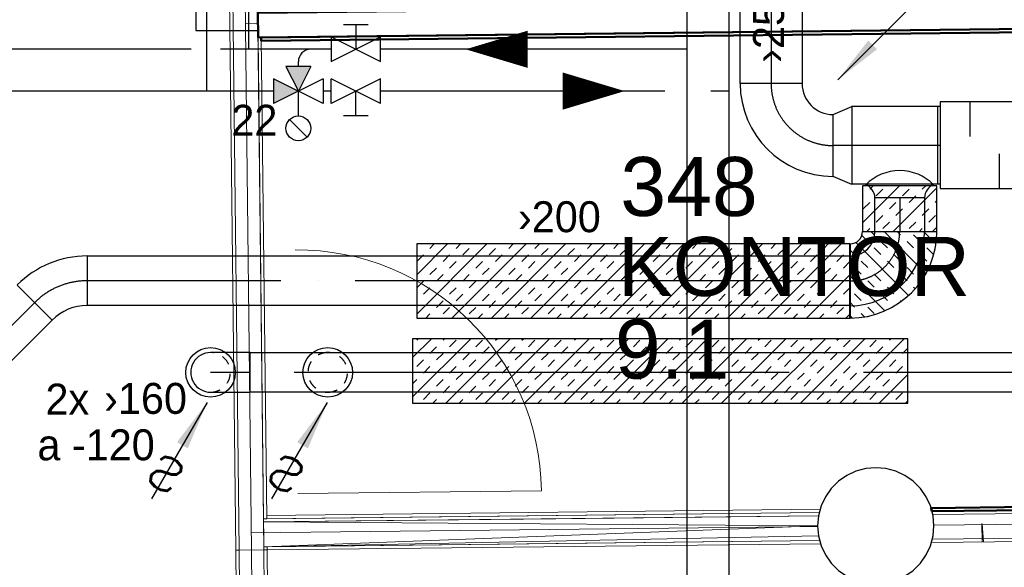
# Model space of a CAD drawing. Header units: millimetres. Extents: x 0 to 83130, y 0 to 57204.
# Tile 21 of 67: x 8817 to 12794, y 28013 to 30224. Entities that reach past the tile are written whole.
import ezdxf
from ezdxf.enums import TextEntityAlignment as Align

# ---------------------------------------------------------------- set-up
doc = ezdxf.new("R2010")
doc.units = ezdxf.units.MM
doc.header["$LTSCALE"] = 100
doc.header["$MEASUREMENT"] = 0
doc.header["$PDMODE"] = 1
for name, pattern in [('2V-CENT', [23, 20, -1.5, 0, -1.5]), ('V-GOMD', [0.8, 0.4, -0.4]), ('V-KU', [2, 1, 1]), ('V-V', [2, 1, 1])]:
    doc.linetypes.add(name, pattern=pattern)
doc.layers.get('0').update_dxf_attribs({"linetype": 'CONTINUOUS'})
for name, color, linetype in [('20603A200D001$0$832 Rominfo', 7, 'CONTINUOUS'), ('V060-', 3, 'CONTINUOUS'), ('V061-', 1, 'CONTINUOUS'), ('V070-', 3, 'CONTINUOUS'), ('V071-', 1, 'CONTINUOUS'), ('V110', 1, 'CONTINUOUS'), ('V110-', 6, 'CONTINUOUS'), ('V111-', 1, 'CONTINUOUS'), ('xref', 7, 'CONTINUOUS')]:
    doc.layers.add(name, color=color, linetype=linetype)
for name, color, linetype, lineweight in [('20603A200D001$0$A-DOOR', 31, 'CONTINUOUS', 13), ('20603A200D001$0$A-WALL', 7, 'CONTINUOUS', 13), ('20603A200D001$0$S-COLS', 7, 'CONTINUOUS', 9)]:
    doc.layers.add(name, color=color, linetype=linetype, lineweight=lineweight)
doc.styles.add('20603A200D001$0$Arial', font='arial.ttf', dxfattribs={"height": 238.125})
doc.styles.add('FISO', font='fiso')
doc.styles.add('ISO', font='ISO')
doc.styles.add('SIMPLEX', font='SIMPLEX')

# ---------------------------------------------------------------- blocks, each defined once
blk = doc.blocks.new('V420', base_point=(455, 404.5))
blk.add_line((455, 404.5), (464, 404.5))
blk.add_solid([(455, 404.5), (459, 405), (459, 404)])
blk = doc.blocks.new('V421', base_point=(455.5, 404.5))
at = {"rotation": 180}
blk.add_blockref('V420', (464.5, 404.5), dxfattribs=at)
blk = doc.blocks.new('CIRC_P', base_point=(16254, 22587))
blk.add_circle((16254, 22587), 0.5)
blk = doc.blocks.new('V422', base_point=(16230, 22585))
blk.add_blockref('V420', (16230, 22585))
at = {"style": 'SIMPLEX'}
blk.add_text('s', height=4, rotation=90, dxfattribs=at).set_placement((16238, 22585), align=Align.CENTER)
blk = doc.blocks.new('CBOJ90_NB', base_point=(86107.402, 31352.24))
at = {"color": 0, "linetype": 'ByBlock'}
blk.add_line((86106.402, 31352.24), (86107.402, 31352.24), dxfattribs=at)
blk = doc.blocks.new('C3A', base_point=(16246, 22590.5))
at = {"color": 0, "linetype": 'ByBlock'}
blk.add_line((16247, 22590.5), (16246, 22590.5), dxfattribs=at)
blk = doc.blocks.new('K3A', base_point=(16246, 22590.5))
at = {"color": 0, "linetype": 'ByBlock'}
for p, q in [((16246, 22591), (16247, 22591)), ((16247, 22591), (16247, 22590)), ((16247, 22590), (16246, 22590))]:
    blk.add_line(p, q, dxfattribs=at)
blk = doc.blocks.new('33A', base_point=(16246, 22590.5))
blk.add_point((16247, 22590.5))
at = {"color": 0, "linetype": 'ByBlock'}
blk.add_blockref('K3A', (16246, 22590.5), dxfattribs=at)
at = {"color": 1, "linetype": '2V-CENT'}
blk.add_blockref('C3A', (16246, 22590.5), dxfattribs=at)
at = {"style": 'SIMPLEX', "flags": 3}
blk.add_attdef('0', (16246, 22590.5), '', height=1, dxfattribs=at)
blk = doc.blocks.new('LD_P')
for p, q in [((-0.5, 0.5), (-0.5, -0.5)), ((0.5, 0.5), (-0.5, 0.5)), ((0.5, -0.5), (0.5, 0.5)), ((-0.5, -0.5), (0.5, -0.5))]:
    blk.add_line(p, q)
at = {"color": 1}
for p, q in [((-0.3, 0.5), (-0.3, 0.1)), ((0.1, 0.5), (0.1, 0.1)), ((-0.1, -0.5), (-0.1, -0.1)), ((0.3, -0.5), (0.3, -0.1))]:
    blk.add_line(p, q, dxfattribs=at)
blk = doc.blocks.new('CCDIMF_315X250X75', base_point=(3095.5, 30301.1))
at = {"color": 0, "linetype": 'ByBlock'}
blk.add_line((3058, 30301.1), (3133, 30301.1), dxfattribs=at)
blk = doc.blocks.new('KCDIMF_315X250X75', base_point=(3095.5, 30301.1))
at = {"color": 0, "linetype": 'ByBlock'}
for p, q in [((3058, 30143.6), (3058, 30458.6)), ((3058, 30458.6), (3133, 30426.1)), ((3133, 30426.1), (3133, 30176.1)), ((3133, 30176.1), (3058, 30143.6))]:
    blk.add_line(p, q, dxfattribs=at)
blk = doc.blocks.new('3CDIMF_315X250X75', base_point=(3095.5, 30301.1))
for p in [(3058, 30301.1), (3133, 30301.1)]:
    blk.add_point(p)
at = {"color": 0, "linetype": 'ByBlock'}
blk.add_blockref('KCDIMF_315X250X75', (3095.5, 30301.1), dxfattribs=at)
at = {"color": 1, "linetype": '2V-CENT'}
blk.add_blockref('CCDIMF_315X250X75', (3095.5, 30301.1), dxfattribs=at)
at = {"style": 'SIMPLEX', "flags": 3}
blk.add_attdef('0', (3095.5, 30301.1), '', height=1, dxfattribs=at)
blk = doc.blocks.new('CBOJ90_PB', base_point=(86107, 31352))
at = {"color": 0, "linetype": 'ByBlock'}
blk.add_arc((86106, 31353), 1, 270, 360, dxfattribs=at)
blk = doc.blocks.new('KBOJ90_PB', base_point=(86107, 31352))
at = {"color": 0, "linetype": 'ByBlock'}
for p, q in [((86106.5, 31353), (86107.5, 31353)), ((86106, 31352.5), (86106, 31351.5))]:
    blk.add_line(p, q, dxfattribs=at)
for radius in [1.5, 0.5]:
    blk.add_arc((86106, 31353), radius, 270, 360, dxfattribs=at)
blk = doc.blocks.new('3BOJ90_PB', base_point=(86107, 31352))
for p in [(86107, 31353), (86106, 31352)]:
    blk.add_point(p)
at = {"color": 1, "linetype": '2V-CENT'}
blk.add_blockref('CBOJ90_PB', (86107, 31352), dxfattribs=at)
at = {"color": 0, "linetype": 'ByBlock'}
blk.add_blockref('KBOJ90_PB', (86107, 31352), dxfattribs=at)
at = {"style": 'ISO', "flags": 3}
blk.add_attdef('0', (86107, 31352), '', height=1, dxfattribs=at)
blk = doc.blocks.new('CBOJ45_P', base_point=(16236.061, 22619.837))
at = {"color": 0, "linetype": 'ByBlock'}
blk.add_arc((16235.44, 22621.337, 0.686), 1.5, 270, 315, dxfattribs=at)
blk = doc.blocks.new('KBOJ45_P', base_point=(16236.061, 22619.837))
at = {"color": 0, "linetype": 'ByBlock'}
for p, q in [((16236.147, 22620.63), (16236.854, 22619.923)), ((16235.44, 22619.337, 0.686), (16235.44, 22620.337, 0.686))]:
    blk.add_line(p, q, dxfattribs=at)
for radius in [1, 2]:
    blk.add_arc((16235.44, 22621.337, 0.686), radius, 270, 315, dxfattribs=at)
blk = doc.blocks.new('3BOJ45_P', base_point=(16236.061, 22619.837))
for p in [(16236.501, 22620.276), (16235.44, 22619.837)]:
    blk.add_point(p)
at = {"color": 0, "linetype": 'ByBlock'}
blk.add_blockref('KBOJ45_P', (16236.061, 22619.837), dxfattribs=at)
at = {"color": 1, "linetype": '2V-CENT'}
blk.add_blockref('CBOJ45_P', (16236.061, 22619.837), dxfattribs=at)
at = {"style": 'ISO', "flags": 3}
blk.add_attdef('0', (16236.061, 22619.837), '', height=1, dxfattribs=at)
blk = doc.blocks.new('*X129')
at = {"color": 0}
for p, q in [((2187.4, 46416.9), (2237.8, 46467.3)), ((2253.9, 46430.4), (2280.4, 46456.9)), ((2187.4, 46257.8), (2356.8, 46427.2)), ((2280.4, 46403.9), (2306.9, 46430.4)), ((2200.9, 46377.4), (2227.4, 46403.9)), ((2227.4, 46350.8), (2253.9, 46377.4)), ((2333.5, 46350.8), (2360, 46377.4)), ((2386.5, 46403.9), (2389.4, 46406.8)), ((2413, 46377.4), (2419, 46383.4)), ((2232.1, 46143.4), (2445.7, 46357.1)), ((2360, 46324.3), (2386.5, 46350.8)), ((2187.4, 46310.9), (2200.9, 46324.3)), ((2280.4, 46297.8), (2306.9, 46324.3)), ((2306.9, 46271.3), (2333.5, 46297.8)), ((2413, 46271.3), (2439.5, 46297.8)), ((2466, 46324.3), (2469.6, 46327.9)), ((2227.4, 46244.8), (2253.9, 46271.3)), ((2368.7, 46120.9), (2508.3, 46260.6)), ((2439.5, 46244.8), (2466, 46271.3)), ((2187.4, 46204.8), (2200.9, 46218.3)), ((2253.9, 46218.3), (2280.4, 46244.8)), ((2360, 46218.3), (2386.5, 46244.8)), ((2386.5, 46191.8), (2413, 46218.3)), ((2492.6, 46191.8), (2519.1, 46218.3)), ((2203.8, 46168.2), (2227.4, 46191.8)), ((2306.9, 46165.2), (2333.5, 46191.8)), ((2519.1, 46165.2), (2532.6, 46178.8)), ((2262.6, 46120.9), (2280.4, 46138.7)), ((2333.5, 46138.7), (2360, 46165.2)), ((2439.5, 46138.7), (2466, 46165.2)), ((2474.8, 46120.9), (2492.6, 46138.7)), ((2527.8, 46120.9), (2537.3, 46130.4))]:
    blk.add_line(p, q, dxfattribs=at)
blk = doc.blocks.new('*X139')
at = {"color": 0}
for p, q in [((12221.6, 29404.3), (12370.9, 29553.6)), ((12250.6, 29539.4), (12264.8, 29553.6)), ((12462.8, 29539.4), (12476.9, 29553.6)), ((12221.6, 29510.4), (12224.1, 29512.9)), ((12277.1, 29512.9), (12303.7, 29539.4)), ((12345.4, 29369), (12521.7, 29545.3)), ((12383.2, 29512.9), (12409.7, 29539.4)), ((12409.7, 29486.4), (12436.2, 29512.9)), ((12224.1, 29459.8), (12250.6, 29486.4)), ((12330.2, 29459.8), (12356.7, 29486.4)), ((12515.8, 29486.4), (12521.7, 29492.3)), ((12277.1, 29406.8), (12303.7, 29433.3)), ((12356.7, 29433.3), (12383.2, 29459.8)), ((12462.8, 29433.3), (12489.3, 29459.8)), ((12489.3, 29406.8), (12515.8, 29433.3)), ((12303.7, 29380.3), (12330.2, 29406.8)), ((12409.7, 29380.3), (12436.2, 29406.8)), ((12239.3, 29369), (12250.6, 29380.3)), ((12451.5, 29369), (12462.8, 29380.3)), ((12504.5, 29369), (12521.7, 29386.2)), ((10420.6, 29035.2), (10703.9, 29318.5)), ((10420.6, 29194.3), (10544.8, 29318.5)), ((10474, 29300.7), (10491.8, 29318.5)), ((10563, 29018.5), (10863, 29318.5)), ((10580.1, 29300.7), (10597.8, 29318.5)), ((10722.1, 29018.5), (11022.1, 29318.5)), ((10792.2, 29300.7), (10810, 29318.5)), ((10881.2, 29018.5), (11181.2, 29318.5)), ((10898.3, 29300.7), (10916, 29318.5)), ((11040.3, 29018.5), (11340.3, 29318.5)), ((11110.4, 29300.7), (11128.2, 29318.5)), ((11199.4, 29018.5), (11499.4, 29318.5)), ((11216.5, 29300.7), (11234.2, 29318.5)), ((11358.5, 29018.5), (11658.5, 29318.5)), ((11428.6, 29300.7), (11446.4, 29318.5)), ((11517.6, 29018.5), (11817.6, 29318.5)), ((11534.7, 29300.7), (11552.4, 29318.5)), ((11676.7, 29018.5), (11976.7, 29318.5)), ((11746.8, 29300.7), (11764.6, 29318.5)), ((11835.8, 29018.5), (12135.8, 29318.5)), ((11852.9, 29300.7), (11870.6, 29318.5)), ((12065, 29300.7), (12082.8, 29318.5)), ((10420.6, 29300.3), (10421, 29300.7)), ((10421, 29247.7), (10447.5, 29274.2)), ((10527.1, 29247.7), (10553.6, 29274.2)), ((10606.6, 29274.2), (10633.1, 29300.7)), ((10712.7, 29274.2), (10739.2, 29300.7)), ((10739.2, 29247.7), (10765.7, 29274.2)), ((10845.3, 29247.7), (10871.8, 29274.2)), ((10924.8, 29274.2), (10951.3, 29300.7)), ((11030.9, 29274.2), (11057.4, 29300.7)), ((11057.4, 29247.7), (11083.9, 29274.2)), ((11163.4, 29247.7), (11190, 29274.2)), ((11243, 29274.2), (11269.5, 29300.7)), ((11349.1, 29274.2), (11375.6, 29300.7)), ((11375.6, 29247.7), (11402.1, 29274.2)), ((11481.6, 29247.7), (11508.2, 29274.2)), ((11561.2, 29274.2), (11587.7, 29300.7)), ((11667.3, 29274.2), (11693.8, 29300.7)), ((11693.8, 29247.7), (11720.3, 29274.2)), ((11799.8, 29247.7), (11826.4, 29274.2)), ((11879.4, 29274.2), (11905.9, 29300.7)), ((11985.5, 29274.2), (12012, 29300.7)), ((12012, 29247.7), (12038.5, 29274.2)), ((12118, 29247.7), (12144.6, 29274.2)), ((10553.6, 29221.2), (10580.1, 29247.7)), ((10659.6, 29221.2), (10686.2, 29247.7)), ((10871.8, 29221.2), (10898.3, 29247.7)), ((10977.8, 29221.2), (11004.3, 29247.7)), ((11190, 29221.2), (11216.5, 29247.7)), ((11296, 29221.2), (11322.5, 29247.7)), ((11508.2, 29221.2), (11534.7, 29247.7)), ((11614.2, 29221.2), (11640.7, 29247.7)), ((11826.4, 29221.2), (11852.9, 29247.7)), ((11932.4, 29221.2), (11958.9, 29247.7)), ((12144.6, 29221.2), (12170.6, 29247.2)), ((10474, 29194.7), (10500.5, 29221.2)), ((10500.5, 29168.2), (10527.1, 29194.7)), ((10606.6, 29168.2), (10633.1, 29194.7)), ((10686.2, 29194.7), (10712.7, 29221.2)), ((10792.2, 29194.7), (10818.7, 29221.2)), ((10818.7, 29168.2), (10845.3, 29194.7)), ((10924.8, 29168.2), (10951.3, 29194.7)), ((11004.3, 29194.7), (11030.9, 29221.2)), ((11110.4, 29194.7), (11136.9, 29221.2)), ((11136.9, 29168.2), (11163.4, 29194.7)), ((11243, 29168.2), (11269.5, 29194.7)), ((11322.5, 29194.7), (11349.1, 29221.2)), ((11428.6, 29194.7), (11455.1, 29221.2)), ((11455.1, 29168.2), (11481.6, 29194.7)), ((11561.2, 29168.2), (11587.7, 29194.7)), ((11640.7, 29194.7), (11667.3, 29221.2)), ((11746.8, 29194.7), (11773.3, 29221.2)), ((11773.3, 29168.2), (11799.8, 29194.7)), ((11879.4, 29168.2), (11905.9, 29194.7)), ((11958.9, 29194.7), (11985.5, 29221.2)), ((11994.9, 29018.5), (12170.6, 29194.2)), ((12065, 29194.7), (12091.5, 29221.2)), ((12091.5, 29168.2), (12118, 29194.7)), ((10421, 29141.6), (10447.5, 29168.2)), ((10633.1, 29141.6), (10659.6, 29168.2)), ((10739.2, 29141.6), (10765.7, 29168.2)), ((10951.3, 29141.6), (10977.8, 29168.2)), ((11057.4, 29141.6), (11083.9, 29168.2)), ((11269.5, 29141.6), (11296, 29168.2)), ((11375.6, 29141.6), (11402.1, 29168.2)), ((11587.7, 29141.6), (11614.2, 29168.2)), ((11693.8, 29141.6), (11720.3, 29168.2)), ((11905.9, 29141.6), (11932.4, 29168.2)), ((12012, 29141.6), (12038.5, 29168.2)), ((10447.5, 29115.1), (10474, 29141.6)), ((10553.6, 29115.1), (10580.1, 29141.6)), ((10580.1, 29088.6), (10606.6, 29115.1)), ((10686.2, 29088.6), (10712.7, 29115.1)), ((10765.7, 29115.1), (10792.2, 29141.6)), ((10871.8, 29115.1), (10898.3, 29141.6)), ((10898.3, 29088.6), (10924.8, 29115.1)), ((11004.3, 29088.6), (11030.9, 29115.1)), ((11083.9, 29115.1), (11110.4, 29141.6)), ((11190, 29115.1), (11216.5, 29141.6)), ((11216.5, 29088.6), (11243, 29115.1)), ((11322.5, 29088.6), (11349.1, 29115.1)), ((11402.1, 29115.1), (11428.6, 29141.6)), ((11508.2, 29115.1), (11534.7, 29141.6)), ((11534.7, 29088.6), (11561.2, 29115.1)), ((11640.7, 29088.6), (11667.3, 29115.1)), ((11720.3, 29115.1), (11746.8, 29141.6)), ((11826.4, 29115.1), (11852.9, 29141.6)), ((11852.9, 29088.6), (11879.4, 29115.1)), ((11958.9, 29088.6), (11985.5, 29115.1)), ((12038.5, 29115.1), (12065, 29141.6)), ((12144.6, 29115.1), (12170.6, 29141.1)), ((10420.6, 29088.2), (10421, 29088.6)), ((10500.5, 29062.1), (10527.1, 29088.6)), ((10712.7, 29062.1), (10739.2, 29088.6)), ((10818.7, 29062.1), (10845.3, 29088.6)), ((11030.9, 29062.1), (11057.4, 29088.6)), ((11136.9, 29062.1), (11163.4, 29088.6)), ((11349.1, 29062.1), (11375.6, 29088.6)), ((11455.1, 29062.1), (11481.6, 29088.6)), ((11667.3, 29062.1), (11693.8, 29088.6)), ((11773.3, 29062.1), (11799.8, 29088.6)), ((11985.5, 29062.1), (12012, 29088.6)), ((12091.5, 29062.1), (12118, 29088.6)), ((10456.9, 29018.5), (10474, 29035.6)), ((10527.1, 29035.6), (10553.6, 29062.1)), ((10633.1, 29035.6), (10659.6, 29062.1)), ((10669.1, 29018.5), (10686.2, 29035.6)), ((10775.1, 29018.5), (10792.2, 29035.6)), ((10845.3, 29035.6), (10871.8, 29062.1)), ((10951.3, 29035.6), (10977.8, 29062.1)), ((10987.3, 29018.5), (11004.3, 29035.6)), ((11093.3, 29018.5), (11110.4, 29035.6)), ((11163.4, 29035.6), (11190, 29062.1)), ((11269.5, 29035.6), (11296, 29062.1)), ((11305.5, 29018.5), (11322.5, 29035.6)), ((11411.5, 29018.5), (11428.6, 29035.6)), ((11481.6, 29035.6), (11508.2, 29062.1)), ((11587.7, 29035.6), (11614.2, 29062.1)), ((11623.7, 29018.5), (11640.7, 29035.6)), ((11729.7, 29018.5), (11746.8, 29035.6)), ((11799.8, 29035.6), (11826.4, 29062.1)), ((11905.9, 29035.6), (11932.4, 29062.1)), ((11941.9, 29018.5), (11958.9, 29035.6)), ((12047.9, 29018.5), (12065, 29035.6)), ((12118, 29035.6), (12144.6, 29062.1)), ((12154, 29018.5), (12170.6, 29035.1))]:
    blk.add_line(p, q, dxfattribs=at)
blk = doc.blocks.new('*X140')
at = {"color": 0}
for p, q in [((10404.1, 28700.5), (10639.4, 28935.8)), ((10404.1, 28859.6), (10480.3, 28935.8)), ((10421, 28929.5), (10427.2, 28935.8)), ((10527.1, 28929.5), (10533.3, 28935.8)), ((10538.5, 28675.8), (10798.5, 28935.8)), ((10553.6, 28903), (10580.1, 28929.5)), ((10659.6, 28903), (10686.2, 28929.5)), ((10697.6, 28675.8), (10957.6, 28935.8)), ((10739.2, 28929.5), (10745.4, 28935.8)), ((10845.3, 28929.5), (10851.5, 28935.8)), ((10856.7, 28675.8), (11116.7, 28935.8)), ((10871.8, 28903), (10898.3, 28929.5)), ((10977.8, 28903), (11004.3, 28929.5)), ((11015.8, 28675.8), (11275.8, 28935.8)), ((11057.4, 28929.5), (11063.6, 28935.8)), ((11163.4, 28929.5), (11169.7, 28935.8)), ((11174.9, 28675.8), (11434.9, 28935.8)), ((11190, 28903), (11216.5, 28929.5)), ((11296, 28903), (11322.5, 28929.5)), ((11334, 28675.8), (11594, 28935.8)), ((11375.6, 28929.5), (11381.8, 28935.8)), ((11481.6, 28929.5), (11487.9, 28935.8)), ((11493.1, 28675.8), (11753.1, 28935.8)), ((11508.2, 28903), (11534.7, 28929.5)), ((11614.2, 28903), (11640.7, 28929.5)), ((11652.2, 28675.8), (11912.2, 28935.8)), ((11693.8, 28929.5), (11700, 28935.8)), ((11799.8, 28929.5), (11806.1, 28935.8)), ((11811.3, 28675.8), (12071.3, 28935.8)), ((11826.4, 28903), (11852.9, 28929.5)), ((11932.4, 28903), (11958.9, 28929.5)), ((11970.4, 28675.8), (12230.4, 28935.8)), ((12012, 28929.5), (12018.2, 28935.8)), ((12118, 28929.5), (12124.3, 28935.8)), ((12129.5, 28675.8), (12389.5, 28935.8)), ((12144.6, 28903), (12171.1, 28929.5)), ((12250.6, 28903), (12277.1, 28929.5)), ((12330.2, 28929.5), (12336.4, 28935.8)), ((10474, 28876.5), (10500.5, 28903)), ((10500.5, 28850), (10527.1, 28876.5)), ((10606.6, 28850), (10633.1, 28876.5)), ((10686.2, 28876.5), (10712.7, 28903)), ((10792.2, 28876.5), (10818.7, 28903)), ((10818.7, 28850), (10845.3, 28876.5)), ((10924.8, 28850), (10951.3, 28876.5)), ((11004.3, 28876.5), (11030.9, 28903)), ((11110.4, 28876.5), (11136.9, 28903)), ((11136.9, 28850), (11163.4, 28876.5)), ((11243, 28850), (11269.5, 28876.5)), ((11322.5, 28876.5), (11349.1, 28903)), ((11428.6, 28876.5), (11455.1, 28903)), ((11455.1, 28850), (11481.6, 28876.5)), ((11561.2, 28850), (11587.7, 28876.5)), ((11640.7, 28876.5), (11667.3, 28903)), ((11746.8, 28876.5), (11773.3, 28903)), ((11773.3, 28850), (11799.8, 28876.5)), ((11879.4, 28850), (11905.9, 28876.5)), ((11958.9, 28876.5), (11985.5, 28903)), ((12065, 28876.5), (12091.5, 28903)), ((12091.5, 28850), (12118, 28876.5)), ((12197.6, 28850), (12224.1, 28876.5)), ((12277.1, 28876.5), (12303.7, 28903)), ((12383.2, 28876.5), (12404.1, 28897.4)), ((10421, 28823.4), (10447.5, 28850)), ((10633.1, 28823.4), (10659.6, 28850)), ((10739.2, 28823.4), (10765.7, 28850)), ((10951.3, 28823.4), (10977.8, 28850)), ((11057.4, 28823.4), (11083.9, 28850)), ((11269.5, 28823.4), (11296, 28850)), ((11375.6, 28823.4), (11402.1, 28850)), ((11587.7, 28823.4), (11614.2, 28850)), ((11693.8, 28823.4), (11720.3, 28850)), ((11905.9, 28823.4), (11932.4, 28850)), ((12012, 28823.4), (12038.5, 28850)), ((12224.1, 28823.4), (12250.6, 28850)), ((12330.2, 28823.4), (12356.7, 28850)), ((10447.5, 28796.9), (10474, 28823.4)), ((10553.6, 28796.9), (10580.1, 28823.4)), ((10580.1, 28770.4), (10606.6, 28796.9)), ((10686.2, 28770.4), (10712.7, 28796.9)), ((10765.7, 28796.9), (10792.2, 28823.4)), ((10871.8, 28796.9), (10898.3, 28823.4)), ((10898.3, 28770.4), (10924.8, 28796.9)), ((11004.3, 28770.4), (11030.9, 28796.9)), ((11083.9, 28796.9), (11110.4, 28823.4)), ((11190, 28796.9), (11216.5, 28823.4)), ((11216.5, 28770.4), (11243, 28796.9)), ((11322.5, 28770.4), (11349.1, 28796.9)), ((11402.1, 28796.9), (11428.6, 28823.4)), ((11508.2, 28796.9), (11534.7, 28823.4)), ((11534.7, 28770.4), (11561.2, 28796.9)), ((11640.7, 28770.4), (11667.3, 28796.9)), ((11720.3, 28796.9), (11746.8, 28823.4)), ((11826.4, 28796.9), (11852.9, 28823.4)), ((11852.9, 28770.4), (11879.4, 28796.9)), ((11958.9, 28770.4), (11985.5, 28796.9)), ((12038.5, 28796.9), (12065, 28823.4)), ((12144.6, 28796.9), (12171.1, 28823.4)), ((12171.1, 28770.4), (12197.6, 28796.9)), ((12277.1, 28770.4), (12303.7, 28796.9)), ((12356.7, 28796.9), (12383.2, 28823.4)), ((10404.1, 28753.5), (10421, 28770.4)), ((10500.5, 28743.9), (10527.1, 28770.4)), ((10712.7, 28743.9), (10739.2, 28770.4)), ((10818.7, 28743.9), (10845.3, 28770.4)), ((11030.9, 28743.9), (11057.4, 28770.4)), ((11136.9, 28743.9), (11163.4, 28770.4)), ((11349.1, 28743.9), (11375.6, 28770.4)), ((11455.1, 28743.9), (11481.6, 28770.4)), ((11667.3, 28743.9), (11693.8, 28770.4)), ((11773.3, 28743.9), (11799.8, 28770.4)), ((11985.5, 28743.9), (12012, 28770.4)), ((12091.5, 28743.9), (12118, 28770.4)), ((12288.6, 28675.8), (12404.1, 28791.3)), ((12303.7, 28743.9), (12330.2, 28770.4)), ((10447.5, 28690.9), (10474, 28717.4)), ((10527.1, 28717.4), (10553.6, 28743.9)), ((10633.1, 28717.4), (10659.6, 28743.9)), ((10659.6, 28690.9), (10686.2, 28717.4)), ((10765.7, 28690.9), (10792.2, 28717.4)), ((10845.3, 28717.4), (10871.8, 28743.9)), ((10951.3, 28717.4), (10977.8, 28743.9)), ((10977.8, 28690.9), (11004.3, 28717.4)), ((11083.9, 28690.9), (11110.4, 28717.4)), ((11163.4, 28717.4), (11190, 28743.9)), ((11269.5, 28717.4), (11296, 28743.9)), ((11296, 28690.9), (11322.5, 28717.4)), ((11402.1, 28690.9), (11428.6, 28717.4)), ((11481.6, 28717.4), (11508.2, 28743.9)), ((11587.7, 28717.4), (11614.2, 28743.9)), ((11614.2, 28690.9), (11640.7, 28717.4)), ((11720.3, 28690.9), (11746.8, 28717.4)), ((11799.8, 28717.4), (11826.4, 28743.9)), ((11905.9, 28717.4), (11932.4, 28743.9)), ((11932.4, 28690.9), (11958.9, 28717.4)), ((12038.5, 28690.9), (12065, 28717.4)), ((12118, 28717.4), (12144.6, 28743.9)), ((12224.1, 28717.4), (12250.6, 28743.9)), ((12250.6, 28690.9), (12277.1, 28717.4)), ((12356.7, 28690.9), (12383.2, 28717.4)), ((10485.4, 28675.8), (10500.5, 28690.9)), ((10591.5, 28675.8), (10606.6, 28690.9)), ((10803.6, 28675.8), (10818.7, 28690.9)), ((10909.7, 28675.8), (10924.8, 28690.9)), ((11121.8, 28675.8), (11136.9, 28690.9)), ((11227.9, 28675.8), (11243, 28690.9)), ((11440, 28675.8), (11455.1, 28690.9)), ((11546.1, 28675.8), (11561.2, 28690.9)), ((11758.2, 28675.8), (11773.3, 28690.9)), ((11864.3, 28675.8), (11879.4, 28690.9)), ((12076.4, 28675.8), (12091.5, 28690.9)), ((12182.5, 28675.8), (12197.6, 28690.9)), ((12394.6, 28675.8), (12404.1, 28685.3))]:
    blk.add_line(p, q, dxfattribs=at)
blk = doc.blocks.new('20603A200D001$0$VT- 54103 - VT--289813-P03')
at = {"layer": '20603A200D001$0$A-WALL'}
for p, q in [((28174.5, 25857.3), (28173.6, 25857.3)), ((28179.1, 25784.8), (28173.6, 25857.3)), ((28173.6, 25857.3), (28174.1, 25784.8)), ((28174.5, 25857.3), (28179.6, 25784.8))]:
    blk.add_line(p, q, dxfattribs=at)
blk = doc.blocks.new('20603A200D001$0$VT- 54103 - VT- 54103-289817-P03')
blk.add_blockref('20603A200D001$0$VT- 54103 - VT--289813-P03', (0, 0))
blk = doc.blocks.new('20603A200D001$0$IV01_24dB 543304 - IV01_24dB 2-321038-P03')
at = {"layer": '20603A200D001$0$A-WALL'}
blk.add_line((25003.4, 45216.2), (25222.6, 25751.5), dxfattribs=at)
blk = doc.blocks.new('20603A200D001$0$IV01_24dB 543304 - IV01_24dB-321031-P03')
at = {"layer": '20603A200D001$0$A-WALL'}
for p, q in [((24941.1, 45152.5), (25159.6, 25750.8)), ((25172.6, 25751), (24954, 45165.6)), ((24954, 45165.6), (25172.6, 25751)), ((24954, 45165.6), (25172.6, 25751)), ((24954.1, 45152.6), (25172.6, 25751)), ((24954.1, 45152.6), (25172.6, 25751)), ((24954.1, 45152.6), (25172.6, 25751)), ((25054, 45166.8), (25272.6, 25752.1)), ((25262.3, 27821.5), (25249.3, 27821.4)), ((25271.2, 25878.1), (25249.3, 27821.4)), ((25249.3, 27821.4), (25271.2, 25878.1)), ((25249.3, 27821.4), (25271.2, 25878.1)), ((25249.3, 27821.4), (25272.6, 25752.1)), ((25249.3, 27821.4), (25272.6, 25752.1)), ((25262.3, 27821.5), (25284.2, 25878.2)), ((25271.2, 25878.1), (25284.2, 25878.2)), ((25271.2, 25878.1), (25284.2, 25878.2)), ((25284.2, 25878.2), (25271.2, 25878.1)), ((25284.1, 25891.2), (25284.2, 25878.2)), ((25284.1, 25891.2), (25284.2, 25878.2)), ((25159.6, 25750.8), (25172.6, 25751)), ((25159.6, 25750.8), (25172.6, 25751)), ((25172.6, 25751), (25159.6, 25750.8)), ((25172.6, 25751), (25272.6, 25752.1)), ((25172.6, 25751), (25272.6, 25752.1)), ((25272.6, 25752.1), (25172.6, 25751)), ((25272.5, 25765.1), (25285.5, 25765.2)), ((25285.5, 25765.2), (25272.5, 25765.1)), ((25285.5, 25765.2), (25272.5, 25765.1)), ((25272.6, 25752.1), (25272.5, 25765.1)), ((25272.5, 25765.1), (25272.6, 25752.1)), ((25272.5, 25765.1), (25272.6, 25752.1)), ((25272.6, 25752.1), (25285.6, 25752.2)), ((25272.6, 25752.1), (25285.6, 25752.2)), ((25285.6, 25752.2), (25272.6, 25752.1)), ((25285.6, 25752.2), (25285.5, 25765.2)), ((25285.6, 25752.2), (25285.5, 25765.2)), ((25285.5, 25765.2), (25285.6, 25752.2))]:
    blk.add_line(p, q, dxfattribs=at)
blk = doc.blocks.new('20603A200D001$0$IV01_24dB 543304 - IV01_24dB 543304-321035-P03')
for name in ['20603A200D001$0$IV01_24dB 543304 - IV01_24dB-321031-P03', '20603A200D001$0$IV01_24dB 543304 - IV01_24dB 2-321038-P03']:
    blk.add_blockref(name, (0, 0))
blk = doc.blocks.new('20603A200D001$0$IV02_37dB 555726 - IV02_37dB 2-321214-P03')
at = {"layer": '20603A200D001$0$A-WALL'}
blk.add_line((25198.7, 27877.3), (25248.7, 27877.9), dxfattribs=at)
blk = doc.blocks.new('20603A200D001$0$IV02_37dB 555726 - IV02_37dB 555726-321211-P03')
at = {"layer": '20603A200D001$0$A-WALL', "lineweight": 50}
for p, q in [((28768.7, 27974), (25248.1, 27934.4)), ((28794.9, 27961.3), (25248.2, 27921.4)), ((25248.2, 27921.4), (28768.9, 27961)), ((28755.6, 27986.9), (25260.9, 27947.5)), ((25261.1, 27934.5), (28755.7, 27973.9)), ((28755.7, 27973.9), (28755.6, 27986.9)), ((28768.9, 27961), (28768.7, 27974)), ((28796, 27861.3), (28794.9, 27961.3)), ((25248.1, 27934.4), (25248.2, 27921.4)), ((25248.2, 27921.4), (25249.3, 27821.4)), ((25260.9, 27947.5), (25261.1, 27934.5)), ((25249.3, 27821.4), (28796, 27861.3)), ((28757, 27860.9), (25262.3, 27821.5)), ((25262.5, 27808.5), (28757.1, 27847.9)), ((28757.1, 27847.9), (28757, 27860.9)), ((25262.3, 27821.5), (25262.5, 27808.5))]:
    blk.add_line(p, q, dxfattribs=at)
blk.add_blockref('20603A200D001$0$IV02_37dB 555726 - IV02_37dB 2-321214-P03', (0, 0))
blk = doc.blocks.new('20603A200D001$0$IV02_37dB 558070 - IV02_37dB 2-321364-P03')
at = {"layer": '20603A200D001$0$A-WALL'}
for p, q in [((27979.4, 25852.1), (30082.4, 25875.8)), ((25221.9, 25821), (27509.9, 25846.8))]:
    blk.add_line(p, q, dxfattribs=at)
blk = doc.blocks.new('20603A200D001$0$IV02_37dB 558070 - IV02_37dB-321357-P03')
at = {"layer": '20603A200D001$0$A-WALL'}
for p, q in [((28968.4, 25932.7), (27967.7, 25921.5)), ((27516.7, 25903.4), (25271.2, 25878.1)), ((27516.7, 25903.4), (25271.2, 25878.1)), ((25271.2, 25878.1), (27516.7, 25903.4)), ((27520.2, 25916.4), (25284.1, 25891.2)), ((25284.2, 25878.2), (27516.7, 25903.4)), ((25284.2, 25878.2), (27516.7, 25903.4)), ((27516.7, 25903.4), (25284.2, 25878.2)), ((27513.2, 25890.3), (27516.7, 25903.4)), ((27516.7, 25903.4), (27520.2, 25916.4)), ((27967.7, 25921.5), (27969.5, 25914.6)), ((27969.5, 25914.6), (27971.2, 25908.5)), ((30081.8, 25932.3), (27971.2, 25908.5)), ((28970.3, 25919.7), (27971.2, 25908.5)), ((27971.2, 25908.5), (27974.6, 25895.5)), ((27974.6, 25895.5), (30081.9, 25919.3)), ((27974.6, 25895.5), (30081.9, 25919.3)), ((30081.9, 25919.3), (27974.6, 25895.5)), ((30081.9, 25919.3), (27974.6, 25895.5)), ((30081.9, 25919.3), (27974.6, 25895.5)), ((27974.6, 25895.5), (30081.9, 25919.3)), ((27974.6, 25895.5), (27976.1, 25890.2)), ((25271.2, 25878.1), (25271.4, 25865.1)), ((25271.2, 25878.1), (25271.4, 25865.1)), ((25271.4, 25865.1), (25271.2, 25878.1)), ((27513.2, 25890.3), (25271.4, 25865.1)), ((27513.2, 25890.3), (25271.4, 25865.1)), ((25271.4, 25865.1), (27513.2, 25890.3)), ((25271.4, 25865.1), (27513.2, 25890.3)), ((27513.2, 25890.3), (25271.4, 25865.1)), ((25271.4, 25865.1), (27513.2, 25890.2)), ((26452, 25878.4), (25271.4, 25865.1)), ((25271.4, 25865.1), (25272, 25812.4)), ((25271.4, 25865.1), (25272.5, 25765.1)), ((27509.6, 25849.4), (25271.4, 25865.1)), ((25271.4, 25865.1), (25272, 25812.4)), ((25284.1, 25891.2), (25284.2, 25878.2)), ((25284.1, 25891.2), (25284.2, 25878.2)), ((25284.2, 25878.2), (25284.1, 25891.2)), ((26452, 25878.4), (27513.2, 25890.3)), ((27513.2, 25890.3), (26452, 25878.4)), ((27509.6, 25849.4), (27511.5, 25870.9)), ((27511.5, 25870.9), (27513.2, 25890.2)), ((27513.2, 25890.3), (27513.2, 25890.3)), ((27513.2, 25890.3), (27513.2, 25890.3)), ((27976.1, 25890.2), (27979.6, 25849.4)), ((27509.6, 25849.4), (25272.5, 25765.1)), ((27511.3, 25830.1), (27509.6, 25849.4)), ((27513.2, 25808.6), (27511.3, 25830.1)), ((27972.5, 25795.5), (30083.1, 25819.3)), ((27972.5, 25795.5), (30083.1, 25819.3)), ((30083.1, 25819.3), (27972.5, 25795.5)), ((30083.1, 25819.3), (27972.5, 25795.5)), ((30083.1, 25819.3), (27972.5, 25795.5)), ((27972.5, 25795.5), (30083.1, 25819.3)), ((27979.6, 25849.4), (27976.1, 25808.6)), ((25272, 25812.4), (25272.5, 25765.1)), ((25272, 25812.4), (25272.5, 25765.1)), ((27513.2, 25808.6), (25272.5, 25765.1)), ((25272.5, 25765.1), (27518.1, 25790.4)), ((25272.5, 25765.1), (27518.1, 25790.4)), ((25272.5, 25765.1), (26335.5, 25777.1)), ((25272.5, 25765.1), (26335.5, 25777.1)), ((25285.5, 25765.2), (27518.1, 25790.4)), ((27518.1, 25790.4), (25285.5, 25765.2)), ((27518.1, 25790.4), (25285.5, 25765.2)), ((25285.6, 25752.2), (27521.6, 25777.4)), ((26335.5, 25777.1), (27518.1, 25790.4)), ((27513.2, 25808.6), (27515.5, 25800)), ((27518.1, 25790.4), (27515.5, 25800)), ((27521.6, 25777.4), (27518.1, 25790.4)), ((27969, 25782.5), (30083.2, 25806.3)), ((27972.5, 25795.5), (27969, 25782.5)), ((27976.1, 25808.6), (27972.5, 25795.5)), ((25285.5, 25765.2), (25285.6, 25752.2)), ((25285.5, 25765.2), (25285.6, 25752.2)), ((25285.6, 25752.2), (25285.5, 25765.2))]:
    blk.add_line(p, q, dxfattribs=at)
at = {"layer": '20603A200D001$0$A-WALL', "lineweight": 50}
for p, q in [((27967.7, 25921.5), (28968.4, 25932.7)), ((27969.5, 25914.6), (27967.7, 25921.5)), ((27971.2, 25908.5), (27969.5, 25914.6)), ((28970.3, 25919.7), (27971.2, 25908.5))]:
    blk.add_line(p, q, dxfattribs=at)
blk = doc.blocks.new('20603A200D001$0$IV02_37dB 558070 - IV02_37dB 558070-321361-P03')
for name in ['20603A200D001$0$IV02_37dB 558070 - IV02_37dB-321357-P03', '20603A200D001$0$IV02_37dB 558070 - IV02_37dB 2-321364-P03']:
    blk.add_blockref(name, (0, 0))
blk = doc.blocks.new('20603A200D001$0$IV01_34dB 736952 - IV01_34dB 2-329524-P03')
at = {"layer": '20603A200D001$0$A-WALL'}
blk.add_line((25222.6, 25751.5), (25252.3, 23113.7), dxfattribs=at)
blk = doc.blocks.new('20603A200D001$0$IV01_34dB 736952 - IV01_34dB-329517-P03')
at = {"layer": '20603A200D001$0$A-WALL'}
for p, q in [((25159.6, 25750.8), (25172.6, 25751)), ((25172.6, 25751), (25159.6, 25750.8)), ((25172.6, 25751), (25159.6, 25750.8)), ((25159.6, 25750.8), (25190.5, 23013)), ((25172.6, 25751), (25272.6, 25752.1)), ((25272.6, 25752.1), (25172.6, 25751)), ((25272.6, 25752.1), (25172.6, 25751)), ((25202.3, 23113.2), (25172.6, 25751)), ((25172.6, 25751), (25202.3, 23113.2)), ((25172.6, 25751), (25202.3, 23113.2)), ((25172.6, 25751), (25202.3, 23113.2)), ((25172.6, 25751), (25203.5, 23013.2)), ((25172.6, 25751), (25202.3, 23113.2)), ((25272.6, 25752.1), (25285.6, 25752.2)), ((25285.6, 25752.2), (25272.6, 25752.1)), ((25285.6, 25752.2), (25272.6, 25752.1)), ((25302.2, 23127.3), (25272.6, 25752.1)), ((25272.6, 25752.1), (25302.2, 23127.3)), ((25272.6, 25752.1), (25302.2, 23127.3)), ((25272.6, 25752.1), (25302.2, 23127.3)), ((25272.6, 25752.1), (25302.3, 23114.3)), ((25272.6, 25752.1), (25302.2, 23127.3)), ((25285.6, 25752.2), (25315.2, 23127.4)), ((25202.3, 23113.2), (25302.3, 23114.3)), ((25302.2, 23127.3), (25315.2, 23127.4)), ((25190.5, 23013), (25203.5, 23013.2))]:
    blk.add_line(p, q, dxfattribs=at)
blk = doc.blocks.new('20603A200D001$0$IV01_34dB 736952 - IV01_34dB 736952-329521-P03')
for name in ['20603A200D001$0$IV01_34dB 736952 - IV01_34dB-329517-P03', '20603A200D001$0$IV01_34dB 736952 - IV01_34dB 2-329524-P03']:
    blk.add_blockref(name, (0, 0))
blk = doc.blocks.new('20603A200D001$0$COLUMN 518587 - COLUMN 518587-372124-P03')
at = {"layer": '20603A200D001$0$S-COLS', "lineweight": 30}
for p, q in [((-117.5, 203.5), (-151.1, 180)), ((-80.4, 220.8), (-117.5, 203.5)), ((-40.8, 231.4), (-80.4, 220.8)), ((0, 235), (-40.8, 231.4)), ((40.8, 231.4), (0, 235)), ((80.4, 220.8), (40.8, 231.4)), ((117.5, 203.5), (80.4, 220.8)), ((151.1, 180), (117.5, 203.5)), ((-151.1, 180), (-180, 151.1)), ((180, 151.1), (151.1, 180)), ((-180, 151.1), (-203.5, 117.5)), ((203.5, 117.5), (180, 151.1)), ((-220.8, 80.4), (-231.4, 40.8)), ((-203.5, 117.5), (-220.8, 80.4)), ((220.8, 80.4), (203.5, 117.5)), ((231.4, 40.8), (220.8, 80.4)), ((-231.4, 40.8), (-235, 0)), ((235, 0), (231.4, 40.8)), ((-235, 0), (-231.4, -40.8)), ((231.4, -40.8), (235, 0)), ((-231.4, -40.8), (-220.8, -80.4)), ((220.8, -80.4), (231.4, -40.8)), ((-220.8, -80.4), (-203.5, -117.5)), ((-203.5, -117.5), (-180, -151.1)), ((180, -151.1), (203.5, -117.5)), ((203.5, -117.5), (220.8, -80.4)), ((-180, -151.1), (-151.1, -180)), ((151.1, -180), (180, -151.1)), ((-151.1, -180), (-117.5, -203.5)), ((117.5, -203.5), (151.1, -180)), ((-117.5, -203.5), (-80.4, -220.8)), ((-80.4, -220.8), (-40.8, -231.4)), ((-40.8, -231.4), (0, -235)), ((0, -235), (40.8, -231.4)), ((40.8, -231.4), (80.4, -220.8)), ((80.4, -220.8), (117.5, -203.5))]:
    blk.add_line(p, q, dxfattribs=at)
blk = doc.blocks.new('20603A200D001$0$DOOR 90 - DOOR 90-404104-P03')
at = {"layer": '20603A200D001$0$A-DOOR'}
blk.add_line((25410.1, 25979.7), (26394, 25990.7), dxfattribs=at)
blk.add_arc((25410.1, 25979.7), 984, 0.6452, 90.6452, dxfattribs=at)
blk = doc.blocks.new('20603A200D001')
at = {"layer": '20603A200D001$0$A-DOOR'}
blk.add_blockref('20603A200D001$0$DOOR 90 - DOOR 90-404104-P03', (0, 0), dxfattribs=at)
at = {"layer": '20603A200D001$0$A-WALL'}
for name in ['20603A200D001$0$IV01_24dB 543304 - IV01_24dB 543304-321035-P03', '20603A200D001$0$IV02_37dB 555726 - IV02_37dB 555726-321211-P03', '20603A200D001$0$IV02_37dB 558070 - IV02_37dB 558070-321361-P03', '20603A200D001$0$VT- 54103 - VT- 54103-289817-P03', '20603A200D001$0$IV01_34dB 736952 - IV01_34dB 736952-329521-P03']:
    blk.add_blockref(name, (0, 0), dxfattribs=at)
at = {"layer": '20603A200D001$0$S-COLS'}
blk.add_blockref('20603A200D001$0$COLUMN 518587 - COLUMN 518587-372124-P03', (27744.6, 25849.4), dxfattribs=at)
at = {"layer": '20603A200D001$0$832 Rominfo', "style": '20603A200D001$0$Arial'}
for s, p in [('348', (26712.8, 27100.9)), ('KONTOR', (26702.4, 26778.2)), ('9.1', (26690.9, 26444.4))]:
    blk.add_text(s, height=238.12, dxfattribs=at).set_placement(p)

msp = doc.modelspace()

# ---------------------------------------------------------------- linework, layer by layer
at = {"layer": 'V060-', "linetype": 'Continuous'}
for p, q in [((11727.26, 29966), (11727.26, 31036.82)), ((11977.26, 31036.82), (11977.26, 29966)), ((12177.58, 29874.48), (12525.26, 29874.48)), ((12525.26, 29559.48), (12177.58, 29559.48)), ((12271.61, 29369, 166), (12271.61, 29505.12, 166)), ((12471.61, 29505.12, 166), (12471.61, 29369, 166)), ((9089.71, 29269.87, 166.29), (12172.27, 29269.87, 166.29)), ((12172.27, 29069.87, 166.29), (9089.71, 29069.87, 166.29)), ((8948.84, 29011.84, 29), (8763.46, 28826.46, 29)), ((9747.97, 28879.84, -11), (14225.71, 28879.84, -11)), ((14225.71, 28719.84, -11), (9747.97, 28719.84, -11))]:
    msp.add_line(p, q, dxfattribs=at)
at = {"layer": 'V060-', "color": 1, "linetype": '2V-CENT'}
for p, q in [((11852.26, 31036.82), (11852.26, 29966)), ((12177.58, 29716.98), (12525.26, 29716.98)), ((12371.61, 29505.12, 166), (12371.61, 29369, 166)), ((12172.27, 29169.87, 166.29), (9089.71, 29169.87, 166.29)), ((8878.13, 29082.55, 29), (8692.92, 28897.34, 29)), ((14225.71, 28799.84, -11), (9747.97, 28799.84, -11))]:
    msp.add_line(p, q, dxfattribs=at)
at = {"layer": 'V060-'}
msp.add_line((12471.61, 29505.12, 166), (12271.61, 29505.12, 166), dxfattribs=at)
at = {"layer": 'V060-', "color": 1, "linetype": 'Continuous'}
for p, q in [((12221.61, 29369, 166), (12521.61, 29369, 166)), ((12171.61, 29319, 166), (12171.61, 29019, 166))]:
    msp.add_line(p, q, dxfattribs=at)
at = {"layer": 'V060-', "linetype": 'ByBlock'}
for p, q in [((9747.97, 28879.84, -11), (9587.97, 28879.84, -11)), ((9747.97, 28719.84, -11), (9747.97, 28879.84, -11)), ((9587.97, 28719.84, -11), (9747.97, 28719.84, -11))]:
    msp.add_line(p, q, dxfattribs=at)
at = {"layer": 'V060-', "color": 1, "elevation": 166}
msp.add_lwpolyline([(12221.61, 29369), (12521.75, 29369), (12521.75, 29553.55), (12221.61, 29553.55)], close=True, dxfattribs=at)
at = {"layer": 'V060-', "color": 1}
for points in [[(10420.58, 29018.48), (12170.58, 29018.48), (12170.58, 29318.48), (10420.58, 29318.48)], [(10404.13, 28675.76), (12404.13, 28675.76), (12404.13, 28935.76), (10404.13, 28935.76)]]:
    msp.add_lwpolyline(points, close=True, dxfattribs=at)
at = {"layer": 'V060-'}
for centre, radius, start, end in [((12371.61, 29421.75, 166), 193, 44.82875, 135.17125), ((12211.8, 29502.52, 166), 59.87, 2.48987, 67.48134), ((12531.42, 29502.52, 166), 59.87, 112.51866, 177.51013)]:
    msp.add_arc(centre, radius, start, end, dxfattribs=at)
at = {"layer": 'V060-', "color": 1, "linetype": 'Continuous'}
for radius in [350, 50]:
    msp.add_arc((12171.61, 29369, 166), radius, 270, 360, dxfattribs=at)
at = {"layer": 'V060-', "color": 1, "linetype": '2V-CENT'}
msp.add_arc((12171.61, 29369, 166), 200, 270, 360, dxfattribs=at)
at = {"layer": 'V060-', "linetype": 'ByBlock'}
msp.add_arc((9587.97, 28799.84, -11), 80, 89.99993, 269.99993, dxfattribs=at)
at = {"layer": 'V060-', "linetype": 'V-GOMD'}
for centre, start, end in [((9587.97, 28799.84, -11), 269.99993, 449.99993), ((10061.3, 28799.84, -11), 89.99993, 269.99993), ((10061.3, 28799.84, -11), 269.99993, 449.99993)]:
    msp.add_arc(centre, 80, start, end, dxfattribs=at)
at = {"layer": 'V110', "color": 1}
for p, q in [((10124.81, 30204.74), (10224.81, 30204.74)), ((10174.81, 30204.74), (10174.81, 30104.74)), ((10074.81, 30054.74), (10274.81, 30154.74)), ((10074.81, 30154.74), (10274.81, 30054.74)), ((10074.81, 30154.74), (10074.81, 30054.74)), ((10274.81, 30054.74), (10274.81, 30154.74)), ((9992.59, 30035.44), (9892.59, 30035.44)), ((9892.59, 30035.44), (9942.59, 29935.44)), ((9992.59, 30035.44), (9942.59, 29935.44)), ((10042.59, 29985.44), (9842.59, 29885.44)), ((10042.59, 29885.44), (9842.59, 29985.44)), ((9842.59, 29985.44), (9842.59, 29885.44)), ((10042.59, 29985.44), (10042.59, 29885.44)), ((10274.81, 29985.44), (10074.81, 29885.44)), ((10274.81, 29885.44), (10074.81, 29985.44)), ((10074.81, 29885.44), (10074.81, 29985.44)), ((10274.81, 29885.44), (10274.81, 29985.44)), ((9942.59, 29835.44), (9942.59, 29935.44)), ((10174.81, 29835.44), (10174.81, 29935.44)), ((10224.81, 29835.44), (10124.81, 29835.44)), ((9907.23, 29820.8), (9977.95, 29750.09))]:
    msp.add_line(p, q, dxfattribs=at)
at = {"layer": 'V110'}
msp.add_lwpolyline([(9778.9, 30180.49), (9778.9, 32780.49), (9528.9, 32780.49), (9528.9, 30180.49)], close=True, dxfattribs=at)
at = {"layer": 'V110', "color": 1}
msp.add_circle((9942.59, 29785.44), 50, dxfattribs=at)
at = {"layer": 'V110-', "linetype": 'V-V'}
for p, q in [((11513.05, 21609.94), (11513.05, 45626.68)), ((11682.35, 21779.24), (11682.35, 45457.38)), ((9942.59, 30035.44), (9942.59, 30054.74))]:
    msp.add_line(p, q, dxfattribs=at)
at = {"layer": 'V110-', "linetype": 'V-KU'}
for p, q in [((9572.64, 29935.44), (9572.64, 30270.21)), ((9741.95, 30104.74), (9741.95, 30270.21)), ((9509.48, 30104.74), (6108.89, 30104.74)), ((10074.81, 30104.74), (9627.42, 30104.74)), ((11513.05, 30104.74), (10274.81, 30104.74)), ((9842.6, 29935.44), (5939.59, 29935.44)), ((10074.81, 29935.44), (10042.59, 29935.44)), ((11423.52, 29935.44), (10274.81, 29935.44)), ((11682.35, 29935.44), (11608.87, 29935.44))]:
    msp.add_line(p, q, dxfattribs=at)
at = {"layer": 'V110-'}
for points in [[(10618.52, 30104.61, 0, 150, 0), (10868.52, 30104.61, 150, 150, 0)], [(11260.76, 29935.85, 0, 150, 0), (11010.76, 29935.85, 150, 150, 0)]]:
    msp.add_lwpolyline(points, format="xyseb", dxfattribs=at)
at = {"layer": 'V110-', "linetype": 'V-V'}
msp.add_arc((9992.59, 30054.74), 50, 90, 180, dxfattribs=at)
at = {"layer": 'V110-'}
for points in [[(9992.59, 30035.44), (9892.59, 30035.44), (9942.59, 29935.44)], [(9842.59, 29985.44), (9842.59, 29885.44), (9942.59, 29935.44)]]:
    msp.add_solid(points, dxfattribs=at)

# ---------------------------------------------------------------- block references
at = {"layer": 'V060-', "linetype": 'Continuous'}
for name, p, xscale, yscale, zscale, rotation in [('3BOJ90_PB', (11852.26, 29716), 250, 250, 250, 270), ('33A', (12535.26, 29716.98), 10, 315, 10, 180), ('3BOJ45_P', (8965.45, 29169.87, 29), 200.0000000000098, 200.0000000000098, 200.0000000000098, 180)]:
    msp.add_blockref(name, p, dxfattribs=dict(at, xscale=xscale, yscale=yscale, zscale=zscale, rotation=rotation))
at = {"layer": 'V060-', "linetype": 'Continuous', "rotation": 180}
msp.add_blockref('3CDIMF_315X250X75', (12140.26, 29716), dxfattribs=at)
at = {"layer": 'V060-', "xscale": 600, "yscale": 350, "zscale": 600}
msp.add_blockref('LD_P', (12835.26, 29716.98), dxfattribs=at)
at = {"layer": 'V060-', "color": 1}
for name in ['*X139', '*X140']:
    msp.add_blockref(name, (0, 0), dxfattribs=at)
at = {"layer": 'V060-', "linetype": 'Continuous', "xscale": 200, "yscale": 200, "zscale": 200}
msp.add_blockref('3BOJ90_PB', (12371.61, 29169, 166), dxfattribs=at)
at = {"layer": 'V060-', "color": 1, "rotation": 270}
msp.add_blockref('*X129', (-33949.32, 31556.4, 166), dxfattribs=at)
at = {"layer": 'V060-', "color": 1, "linetype": '2V-CENT', "xscale": 160, "yscale": 160, "zscale": 160, "rotation": 180}
msp.add_blockref('CBOJ90_NB', (9587.97, 28799.84, -11), dxfattribs=at)
at = {"layer": 'V070-'}
for name, p, xscale, yscale, zscale, rotation in [('V421', (12439.42, 30299.41, -171), 50, 50, 50, 225), ('CIRC_P', (9587.97, 28799.84, -11), 200, 200, 200, 90), ('CIRC_P', (10061.3, 28799.84, -11), 200, 200, 200, 90), ('V422', (9574.04, 28678.51), -50, 50, 50, 60.00000000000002), ('V422', (10059.52, 28678.51), -50, 50, 50, 60.00000000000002)]:
    msp.add_blockref(name, p, dxfattribs=dict(at, xscale=xscale, yscale=yscale, zscale=zscale, rotation=rotation))
at = {"layer": 'xref'}
msp.add_blockref('20603A200D001', (-15469.5, 2330.58), dxfattribs=at)

# ---------------------------------------------------------------- texts
at = {"layer": 'V061-', "color": 1, "style": 'FISO'}
msp.add_text('›250', height=125, rotation=90, dxfattribs=at).set_placement((11904.23, 30049.9))
msp.add_text('›200', height=125, dxfattribs=at).set_placement((10829.79, 29365.87))
at = {"layer": 'V071-', "color": 1, "style": 'FISO'}
for s, p in [('2x', (8921.05, 28629.29)), ('›160', (9158.09, 28632.26)), ('a -120', (8888.52, 28444.76))]:
    msp.add_text(s, height=125, dxfattribs=at).set_placement(p)
at = {"layer": 'V111-', "color": 1, "style": 'FISO'}
msp.add_text('22', height=125, dxfattribs=at).set_placement((9672, 29755.51))

doc.saveas('drawing.dxf')
